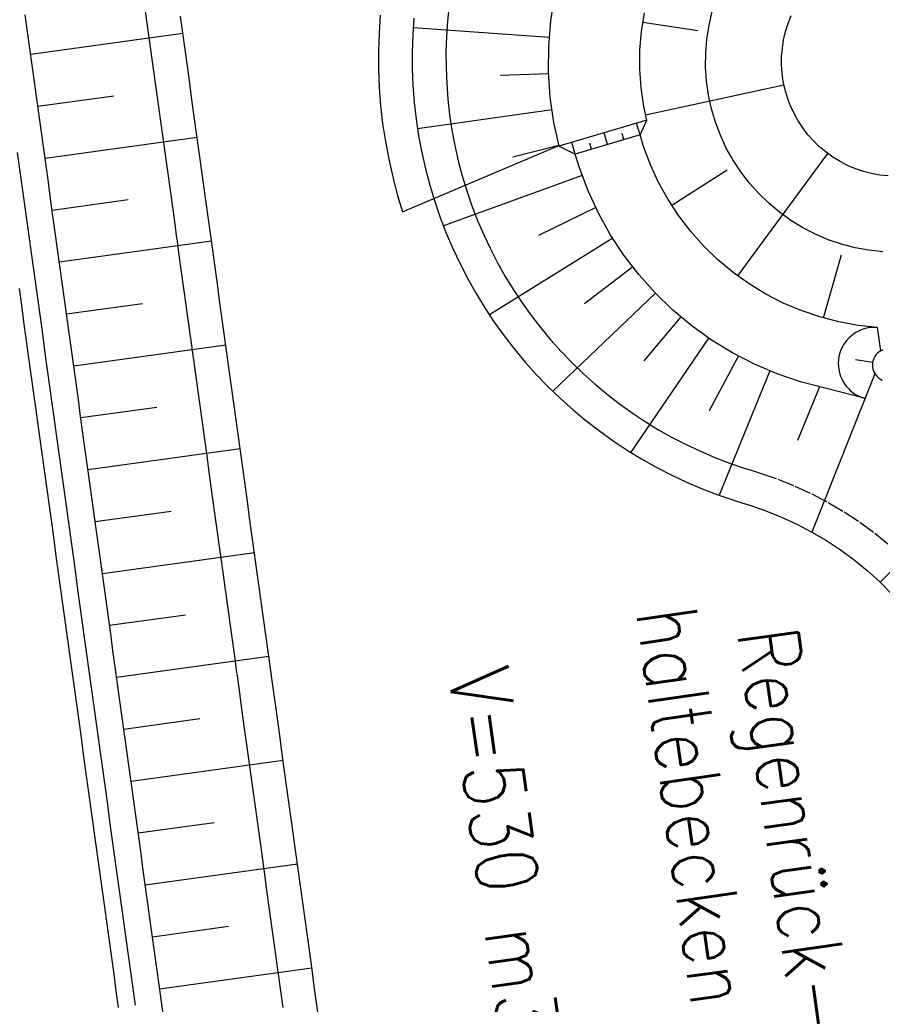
# Model space of a CAD drawing. Extents: x 446457 to 447032, y 444506 to 445688.
# Tile 51 of 83: x 446616 to 446641, y 445261 to 445290. Entities that reach past the tile are written whole.
import ezdxf

# ---------------------------------------------------------------- set-up
doc = ezdxf.new("R2010")
doc.units = 0
doc.header["$LTSCALE"] = 2
doc.header["$MEASUREMENT"] = 0
doc.linetypes.add('AUSGEZOGEN', pattern=[0])
doc.linetypes.add('PUNKTX2', pattern=[0.5, 0.25, -0.25])
for name, color, linetype in [('DB-RRB_41-205', 15, 'CONTINUOUS'), ('DB-Wege', 15, 'CONTINUOUS'), ('FBRTOP', 250, 'AUSGEZOGEN')]:
    doc.layers.add(name, color=color, linetype=linetype)
doc.styles.add('ROMANS', font='romans.shx', dxfattribs={"width": 0.8})

msp = doc.modelspace()

# ---------------------------------------------------------------- linework, layer by layer
at = {"layer": 'DB-RRB_41-205', "linetype": 'Continuous'}
for p, q in [((446631.36, 445289.676), (446631.477, 445290.425)), ((446615.866, 445289.351), (446615.798, 445289.847)), ((446620.461, 445289.317), (446620.392, 445289.813)), ((446626.31, 445289.843), (446626.273, 445289.308)), ((446627.306, 445289.756), (446627.272, 445289.257)), ((446634.043, 445289.36), (446634.129, 445289.912)), ((446636.043, 445289.542), (446636.137, 445289.947)), ((446638.383, 445289.598), (446638.474, 445289.83)), ((446631.32, 445289.178), (446627.286, 445289.464)), ((446631.299, 445288.922), (446631.36, 445289.676)), ((446634.086, 445289.637), (446635.711, 445289.383)), ((446635.979, 445289.132), (446636.043, 445289.542)), ((446638.309, 445289.359), (446638.383, 445289.598)), ((446615.935, 445288.856), (446615.866, 445289.351)), ((446615.959, 445288.682), (446620.462, 445289.304)), ((446620.529, 445288.822), (446620.461, 445289.317)), ((446626.273, 445289.308), (446626.255, 445288.772)), ((446627.272, 445289.257), (446627.255, 445288.757)), ((446633.998, 445288.803), (446634.043, 445289.36)), ((446638.252, 445289.115), (446638.309, 445289.359)), ((446616.003, 445288.361), (446615.935, 445288.856)), ((446631.294, 445288.165), (446631.299, 445288.922)), ((446635.946, 445288.718), (446635.979, 445289.132)), ((446638.194, 445288.619), (446638.214, 445288.868)), ((446638.214, 445288.868), (446638.252, 445289.115)), ((446620.597, 445288.327), (446620.529, 445288.822)), ((446626.255, 445288.772), (446626.257, 445288.235)), ((446627.255, 445288.757), (446627.257, 445288.257)), ((446633.994, 445288.245), (446633.998, 445288.803)), ((446635.943, 445288.303), (446635.946, 445288.718)), ((446638.192, 445288.369), (446638.194, 445288.619)), ((446616.071, 445287.866), (446616.003, 445288.361)), ((446620.666, 445287.832), (446620.597, 445288.327)), ((446635.97, 445287.888), (446635.943, 445288.303)), ((446638.208, 445288.12), (446638.192, 445288.369)), ((446626.257, 445288.235), (446626.279, 445287.699)), ((446627.257, 445288.257), (446627.277, 445287.758)), ((446631.298, 445288.104), (446629.864, 445288.053)), ((446631.344, 445287.409), (446631.294, 445288.165)), ((446634.031, 445287.687), (446633.994, 445288.245)), ((446638.243, 445287.873), (446638.208, 445288.12)), ((446616.14, 445287.37), (446616.071, 445287.866)), ((446620.734, 445287.336), (446620.666, 445287.832)), ((446626.279, 445287.699), (446626.32, 445287.165)), ((446627.277, 445287.758), (446627.316, 445287.259)), ((446634.109, 445287.134), (446634.031, 445287.687)), ((446634.162, 445286.892), (446638.262, 445287.78)), ((446636.028, 445287.477), (446635.97, 445287.888)), ((446638.296, 445287.628), (446638.243, 445287.873)), ((446616.171, 445287.145), (446618.423, 445287.456)), ((446631.45, 445286.659), (446631.344, 445287.409)), ((446636.116, 445287.071), (446636.028, 445287.477)), ((446638.367, 445287.389), (446638.296, 445287.628)), ((446616.208, 445286.875), (446616.14, 445287.37)), ((446620.802, 445286.841), (446620.734, 445287.336)), ((446626.32, 445287.165), (446626.38, 445286.632)), ((446627.316, 445287.259), (446627.372, 445286.762)), ((446634.197, 445286.731), (446634.109, 445287.134)), ((446638.455, 445287.155), (446638.367, 445287.389)), ((446638.56, 445286.928), (446638.455, 445287.155)), ((446616.276, 445286.38), (446616.208, 445286.875)), ((446620.871, 445286.346), (446620.802, 445286.841)), ((446631.397, 445287.034), (446627.415, 445286.476)), ((446636.234, 445286.673), (446636.116, 445287.071)), ((446638.682, 445286.709), (446638.56, 445286.928)), ((446626.38, 445286.632), (446626.46, 445286.101)), ((446627.372, 445286.762), (446627.446, 445286.268)), ((446631.602, 445285.96), (446631.45, 445286.659)), ((446634.197, 445286.731), (446631.599, 445285.959)), ((446634.001, 445286.298), (446633.898, 445286.643)), ((446634.001, 445286.298), (446634.197, 445286.731)), ((446636.381, 445286.284), (446636.234, 445286.673)), ((446638.819, 445286.501), (446638.682, 445286.709)), ((446616.345, 445285.884), (446616.276, 445286.38)), ((446616.383, 445285.607), (446620.887, 445286.229)), ((446620.939, 445285.85), (446620.871, 445286.346)), ((446627.446, 445286.268), (446627.539, 445285.777)), ((446634.001, 445286.298), (446632.084, 445285.728)), ((446633.042, 445286.013), (446632.94, 445286.358)), ((446633.521, 445286.155), (446633.468, 445286.335)), ((446634.101, 445285.957), (446634.001, 445286.298)), ((446636.555, 445285.907), (446636.381, 445286.284)), ((446638.971, 445286.302), (446638.819, 445286.501)), ((446639.138, 445286.116), (446638.971, 445286.302)), ((446626.46, 445286.101), (446626.559, 445285.574)), ((446626.97, 445284.019), (446631.598, 445285.978)), ((446631.598, 445285.978), (446630.23, 445285.64)), ((446631.602, 445285.96), (446632.084, 445285.728)), ((446632.084, 445285.727), (446631.981, 445286.073)), ((446632.563, 445285.87), (446632.51, 445286.049)), ((446634.306, 445285.413), (446634.101, 445285.957)), ((446639.317, 445285.942), (446639.138, 445286.116)), ((446639.509, 445285.782), (446639.317, 445285.942)), ((446616.413, 445285.389), (446616.345, 445285.884)), ((446621.007, 445285.355), (446620.939, 445285.85)), ((446627.539, 445285.777), (446627.649, 445285.289)), ((446632.204, 445285.32), (446632.084, 445285.728)), ((446636.757, 445285.544), (446636.555, 445285.907)), ((446636.893, 445282.124), (446639.566, 445285.74)), ((446639.712, 445285.636), (446639.509, 445285.782)), ((446616.482, 445284.894), (446616.413, 445285.389)), ((446621.076, 445284.86), (446621.007, 445285.355)), ((446626.559, 445285.574), (446626.677, 445285.051)), ((446634.55, 445284.887), (446634.306, 445285.413)), ((446636.985, 445285.197), (446636.757, 445285.544)), ((446639.926, 445285.506), (446639.712, 445285.636)), ((446640.148, 445285.391), (446639.926, 445285.506)), ((446640.378, 445285.294), (446640.148, 445285.391)), ((446627.649, 445285.289), (446627.776, 445284.805)), ((446632.291, 445285.09), (446628.182, 445283.6)), ((446632.461, 445284.639), (446632.204, 445285.32)), ((446634.943, 445284.211), (446636.578, 445285.264)), ((446637.238, 445284.868), (446636.985, 445285.197)), ((446640.615, 445285.213), (446640.378, 445285.294)), ((446640.856, 445285.15), (446640.615, 445285.213)), ((446641.102, 445285.106), (446640.856, 445285.15)), ((446641.351, 445285.079), (446641.102, 445285.106)), ((446616.55, 445284.398), (446616.482, 445284.894)), ((446621.144, 445284.364), (446621.076, 445284.86)), ((446626.677, 445285.051), (446626.814, 445284.532)), ((446627.776, 445284.805), (446627.922, 445284.327)), ((446634.833, 445284.379), (446634.55, 445284.887)), ((446637.514, 445284.558), (446637.238, 445284.868)), ((446626.814, 445284.532), (446626.97, 445284.019)), ((446632.767, 445283.979), (446632.461, 445284.639)), ((446637.813, 445284.269), (446637.514, 445284.558)), ((446616.618, 445283.903), (446616.55, 445284.398)), ((446616.595, 445284.07), (446618.847, 445284.381)), ((446621.212, 445283.869), (446621.144, 445284.364)), ((446627.922, 445284.327), (446628.084, 445283.854)), ((446635.152, 445283.894), (446634.833, 445284.379)), ((446638.132, 445284.003), (446637.813, 445284.269)), ((446616.687, 445283.408), (446616.618, 445283.903)), ((446632.692, 445284.141), (446630.991, 445283.312)), ((446633.121, 445283.343), (446632.767, 445283.979)), ((446638.469, 445283.761), (446638.132, 445284.003)), ((446621.281, 445283.374), (446621.212, 445283.869)), ((446628.084, 445283.854), (446628.264, 445283.388)), ((446635.505, 445283.433), (446635.152, 445283.894)), ((446638.824, 445283.544), (446638.469, 445283.761)), ((446616.755, 445282.912), (446616.687, 445283.408)), ((446621.349, 445282.878), (446621.281, 445283.374)), ((446628.264, 445283.388), (446628.46, 445282.928)), ((446633.521, 445282.735), (446633.121, 445283.343)), ((446635.892, 445283), (446635.505, 445283.433)), ((446639.193, 445283.354), (446638.824, 445283.544)), ((446639.575, 445283.192), (446639.193, 445283.354)), ((446616.807, 445282.533), (446621.311, 445283.154)), ((446633.191, 445283.237), (446629.542, 445280.969)), ((446639.969, 445283.058), (446639.575, 445283.192)), ((446640.371, 445282.954), (446639.969, 445283.058)), ((446616.823, 445282.417), (446616.755, 445282.912)), ((446621.417, 445282.383), (446621.349, 445282.878)), ((446628.46, 445282.928), (446628.673, 445282.476)), ((446633.964, 445282.157), (446633.521, 445282.735)), ((446636.309, 445282.596), (446635.892, 445283)), ((446639.436, 445280.874), (446639.97, 445282.746)), ((446640.779, 445282.879), (446640.371, 445282.954)), ((446641.192, 445282.834), (446640.779, 445282.879)), ((446628.673, 445282.476), (446628.903, 445282.031)), ((446636.755, 445282.224), (446636.309, 445282.596)), ((446616.892, 445281.922), (446616.823, 445282.417)), ((446621.486, 445281.888), (446621.417, 445282.383)), ((446633.784, 445282.392), (446632.36, 445281.291)), ((446634.448, 445281.614), (446633.964, 445282.157)), ((446637.227, 445281.885), (446636.755, 445282.224)), ((446616.96, 445281.427), (446616.892, 445281.922)), ((446621.554, 445281.393), (446621.486, 445281.888)), ((446628.903, 445282.031), (446629.148, 445281.596)), ((446637.722, 445281.583), (446637.227, 445281.885)), ((446629.148, 445281.596), (446629.409, 445281.169)), ((446634.454, 445281.609), (446631.421, 445278.702)), ((446634.971, 445281.108), (446634.448, 445281.614)), ((446638.239, 445281.317), (446637.722, 445281.583)), ((446617.028, 445280.931), (446616.96, 445281.427)), ((446617.019, 445280.995), (446619.271, 445281.306)), ((446621.622, 445280.897), (446621.554, 445281.393)), ((446638.773, 445281.09), (446638.239, 445281.317)), ((446629.409, 445281.169), (446629.685, 445280.753)), ((446635.53, 445280.641), (446634.971, 445281.108)), ((446639.323, 445280.903), (446638.773, 445281.09)), ((446617.097, 445280.436), (446617.028, 445280.931)), ((446621.691, 445280.402), (446621.622, 445280.897)), ((446629.685, 445280.753), (446629.977, 445280.346)), ((446635.21, 445280.908), (446634.11, 445279.604)), ((446639.885, 445280.757), (446639.323, 445280.903)), ((446640.457, 445280.652), (446639.885, 445280.757)), ((446617.165, 445279.941), (446617.097, 445280.436)), ((446621.759, 445279.907), (446621.691, 445280.402)), ((446636.121, 445280.217), (446635.53, 445280.641)), ((446640.332, 445280.403), (446640.258, 445280.347)), ((446640.41, 445280.453), (446640.332, 445280.403)), ((446640.493, 445280.495), (446640.41, 445280.453)), ((446641.034, 445280.59), (446640.457, 445280.652)), ((446640.578, 445280.53), (446640.493, 445280.495)), ((446640.666, 445280.558), (446640.578, 445280.53)), ((446640.757, 445280.578), (446640.666, 445280.558)), ((446640.849, 445280.59), (446640.757, 445280.578)), ((446640.941, 445280.594), (446640.849, 445280.59)), ((446641.034, 445280.59), (446640.941, 445280.594)), ((446641.13, 445279.905), (446641.034, 445280.59)), ((446629.977, 445280.346), (446630.282, 445279.951)), ((446636.026, 445280.275), (446633.724, 445276.897)), ((446636.742, 445279.838), (446636.121, 445280.217)), ((446640.07, 445280.144), (446640.019, 445280.067)), ((446640.127, 445280.217), (446640.07, 445280.144)), ((446640.19, 445280.285), (446640.127, 445280.217)), ((446640.258, 445280.347), (446640.19, 445280.285)), ((446617.233, 445279.445), (446617.165, 445279.941)), ((446617.232, 445279.458), (446621.735, 445280.079)), ((446621.827, 445279.411), (446621.759, 445279.907)), ((446630.282, 445279.951), (446630.602, 445279.567)), ((446637.39, 445279.505), (446636.742, 445279.838)), ((446639.911, 445279.812), (446639.89, 445279.722)), ((446639.94, 445279.9), (446639.911, 445279.812)), ((446639.976, 445279.985), (446639.94, 445279.9)), ((446640.019, 445280.067), (446639.976, 445279.985)), ((446641.029, 445279.829), (446640.987, 445279.782)), ((446641.077, 445279.87), (446641.029, 445279.829)), ((446641.13, 445279.905), (446641.077, 445279.87)), ((446641.187, 445279.932), (446641.13, 445279.905)), ((446630.602, 445279.567), (446630.936, 445279.194)), ((446636.915, 445279.749), (446636.044, 445278.124)), ((446639.876, 445279.63), (446639.871, 445279.538)), ((446639.871, 445279.538), (446639.874, 445279.445)), ((446639.89, 445279.722), (446639.876, 445279.63)), ((446640.888, 445279.552), (446640.379, 445279.635)), ((446640.888, 445279.552), (446640.883, 445279.489)), ((446640.901, 445279.614), (446640.888, 445279.552)), ((446640.922, 445279.673), (446640.901, 445279.614)), ((446640.951, 445279.73), (446640.922, 445279.673)), ((446640.987, 445279.782), (446640.951, 445279.73)), ((446617.302, 445278.95), (446617.233, 445279.445)), ((446621.896, 445278.916), (446621.827, 445279.411)), ((446637.847, 445279.311), (446636.348, 445275.621)), ((446638.06, 445279.221), (446637.39, 445279.505)), ((446639.874, 445279.445), (446639.885, 445279.353)), ((446639.885, 445279.353), (446639.903, 445279.262)), ((446639.903, 445279.262), (446639.929, 445279.174)), ((446640.883, 445279.489), (446640.886, 445279.425)), ((446640.886, 445279.425), (446640.897, 445279.363)), ((446640.897, 445279.363), (446640.917, 445279.303)), ((446640.917, 445279.303), (446640.944, 445279.246)), ((446640.944, 445279.246), (446640.978, 445279.192)), ((446617.37, 445278.455), (446617.302, 445278.95)), ((446630.936, 445279.194), (446631.283, 445278.835)), ((446638.749, 445278.986), (446638.06, 445279.221)), ((446640.637, 445278.495), (446638.749, 445278.986)), ((446640.953, 445279.222), (446639.087, 445274.534)), ((446639.929, 445279.174), (446639.963, 445279.088)), ((446639.963, 445279.088), (446640.005, 445279.005)), ((446640.005, 445279.005), (446640.053, 445278.926)), ((446640.978, 445279.192), (446641.019, 445279.144)), ((446641.019, 445279.144), (446641.066, 445279.101)), ((446641.066, 445279.101), (446641.118, 445279.065)), ((446641.118, 445279.065), (446641.174, 445279.036)), ((446621.964, 445278.421), (446621.896, 445278.916)), ((446631.283, 445278.835), (446631.643, 445278.488)), ((446639.317, 445278.838), (446638.66, 445277.248)), ((446640.053, 445278.926), (446640.108, 445278.851)), ((446640.108, 445278.851), (446640.169, 445278.782)), ((446640.169, 445278.782), (446640.235, 445278.717)), ((446640.235, 445278.717), (446640.308, 445278.659)), ((446640.308, 445278.659), (446640.384, 445278.608)), ((446617.438, 445277.959), (446617.37, 445278.455)), ((446622.032, 445277.925), (446621.964, 445278.421)), ((446631.643, 445278.488), (446632.016, 445278.154)), ((446640.384, 445278.608), (446640.465, 445278.563)), ((446640.465, 445278.563), (446640.55, 445278.525)), ((446640.55, 445278.525), (446640.637, 445278.495)), ((446617.444, 445277.921), (446619.696, 445278.231)), ((446632.016, 445278.154), (446632.4, 445277.834)), ((446617.507, 445277.464), (446617.438, 445277.959)), ((446622.101, 445277.43), (446622.032, 445277.925)), ((446632.4, 445277.834), (446632.796, 445277.528)), ((446632.796, 445277.528), (446633.202, 445277.237)), ((446617.575, 445276.969), (446617.507, 445277.464)), ((446622.169, 445276.935), (446622.101, 445277.43)), ((446633.202, 445277.237), (446633.619, 445276.961)), ((446617.643, 445276.473), (446617.575, 445276.969)), ((446617.656, 445276.383), (446622.159, 445277.005)), ((446622.237, 445276.439), (446622.169, 445276.935)), ((446633.619, 445276.961), (446634.045, 445276.7)), ((446634.045, 445276.7), (446634.481, 445276.455)), ((446617.712, 445275.978), (446617.643, 445276.473)), ((446622.306, 445275.944), (446622.237, 445276.439)), ((446634.481, 445276.455), (446634.926, 445276.226)), ((446644.465, 445276.478), (446641.112, 445273.044)), ((446634.926, 445276.226), (446635.378, 445276.013)), ((446617.78, 445275.483), (446617.712, 445275.978)), ((446622.374, 445275.449), (446622.306, 445275.944)), ((446635.378, 445276.013), (446635.838, 445275.817)), ((446635.838, 445275.817), (446636.304, 445275.638)), ((446617.848, 445274.988), (446617.78, 445275.483)), ((446622.442, 445274.954), (446622.374, 445275.449)), ((446636.304, 445275.638), (446636.777, 445275.475)), ((446636.777, 445275.475), (446637.016, 445275.401)), ((446617.868, 445274.846), (446620.12, 445275.156)), ((446637.016, 445275.401), (446637.255, 445275.327)), ((446637.255, 445275.327), (446637.727, 445275.164)), ((446637.727, 445275.164), (446638.191, 445274.977)), ((446617.917, 445274.492), (446617.848, 445274.988)), ((446622.511, 445274.458), (446622.442, 445274.954)), ((446638.191, 445274.977), (446638.645, 445274.767)), ((446638.645, 445274.767), (446639.087, 445274.534)), ((446617.985, 445273.997), (446617.917, 445274.492)), ((446622.579, 445273.963), (446622.511, 445274.458)), ((446639.087, 445274.534), (446639.518, 445274.28)), ((446639.518, 445274.28), (446639.935, 445274.005)), ((446618.053, 445273.502), (446617.985, 445273.997)), ((446639.935, 445274.005), (446640.338, 445273.709)), ((446618.08, 445273.308), (446622.584, 445273.93)), ((446622.648, 445273.468), (446622.579, 445273.963)), ((446640.338, 445273.709), (446640.726, 445273.393)), ((446618.122, 445273.006), (446618.053, 445273.502)), ((446622.716, 445272.972), (446622.648, 445273.468)), ((446640.726, 445273.393), (446641.097, 445273.058)), ((446618.19, 445272.511), (446618.122, 445273.006)), ((446622.784, 445272.477), (446622.716, 445272.972)), ((446641.097, 445273.058), (446641.451, 445272.705)), ((446618.258, 445272.016), (446618.19, 445272.511)), ((446622.853, 445271.982), (446622.784, 445272.477)), ((446618.327, 445271.52), (446618.258, 445272.016)), ((446618.292, 445271.771), (446620.544, 445272.082)), ((446622.921, 445271.486), (446622.853, 445271.982)), ((446618.395, 445271.025), (446618.327, 445271.52)), ((446622.989, 445270.991), (446622.921, 445271.486)), ((446618.463, 445270.53), (446618.395, 445271.025)), ((446618.504, 445270.234), (446623.008, 445270.855)), ((446623.058, 445270.496), (446622.989, 445270.991)), ((446618.532, 445270.034), (446618.463, 445270.53)), ((446623.126, 445270), (446623.058, 445270.496)), ((446618.6, 445269.539), (446618.532, 445270.034)), ((446623.194, 445269.505), (446623.126, 445270)), ((446618.668, 445269.044), (446618.6, 445269.539)), ((446623.263, 445269.01), (446623.194, 445269.505)), ((446618.737, 445268.549), (446618.668, 445269.044)), ((446618.716, 445268.696), (446620.968, 445269.007)), ((446623.331, 445268.515), (446623.263, 445269.01)), ((446618.805, 445268.053), (446618.737, 445268.549)), ((446623.399, 445268.019), (446623.331, 445268.515)), ((446618.874, 445267.558), (446618.805, 445268.053)), ((446623.468, 445267.524), (446623.399, 445268.019)), ((446618.929, 445267.159), (446623.432, 445267.78)), ((446618.942, 445267.063), (446618.874, 445267.558)), ((446623.536, 445267.029), (446623.468, 445267.524)), ((446619.01, 445266.567), (446618.942, 445267.063)), ((446623.604, 445266.533), (446623.536, 445267.029)), ((446619.079, 445266.072), (446619.01, 445266.567)), ((446623.673, 445266.038), (446623.604, 445266.533)), ((446619.147, 445265.577), (446619.079, 445266.072)), ((446619.141, 445265.621), (446621.393, 445265.932)), ((446623.741, 445265.543), (446623.673, 445266.038)), ((446619.215, 445265.081), (446619.147, 445265.577)), ((446623.809, 445265.047), (446623.741, 445265.543)), ((446619.284, 445264.586), (446619.215, 445265.081)), ((446623.878, 445264.552), (446623.809, 445265.047)), ((446619.353, 445264.084), (446623.857, 445264.705)), ((446619.352, 445264.091), (446619.284, 445264.586)), ((446623.946, 445264.057), (446623.878, 445264.552)), ((446619.42, 445263.595), (446619.352, 445264.091)), ((446624.014, 445263.561), (446623.946, 445264.057)), ((446619.489, 445263.1), (446619.42, 445263.595)), ((446624.083, 445263.066), (446624.014, 445263.561)), ((446619.557, 445262.605), (446619.489, 445263.1)), ((446624.151, 445262.571), (446624.083, 445263.066)), ((446619.565, 445262.547), (446621.817, 445262.857)), ((446619.625, 445262.11), (446619.557, 445262.605)), ((446624.219, 445262.076), (446624.151, 445262.571)), ((446619.694, 445261.614), (446619.625, 445262.11)), ((446624.288, 445261.58), (446624.219, 445262.076)), ((446619.762, 445261.119), (446619.694, 445261.614)), ((446619.777, 445261.009), (446624.281, 445261.631)), ((446624.356, 445261.085), (446624.288, 445261.58)), ((446619.83, 445260.624), (446619.762, 445261.119)), ((446624.424, 445260.59), (446624.356, 445261.085)), ((446619.899, 445260.128), (446619.83, 445260.624)), ((446624.493, 445260.094), (446624.424, 445260.59))]:
    msp.add_line(p, q, dxfattribs=at)
at = {"layer": 'DB-RRB_41-205', "linetype": 'PUNKTX2'}
for p, q in [((446619.402, 445289.676), (446619.333, 445290.171)), ((446628.351, 445290.13), (446628.302, 445289.669)), ((446619.47, 445289.181), (446619.402, 445289.676)), ((446628.302, 445289.669), (446628.27, 445289.206)), ((446619.538, 445288.685), (446619.47, 445289.181)), ((446628.27, 445289.206), (446628.255, 445288.743)), ((446619.607, 445288.184), (446619.538, 445288.685)), ((446628.255, 445288.743), (446628.257, 445288.279)), ((446628.257, 445288.279), (446628.276, 445287.816)), ((446619.676, 445287.689), (446619.607, 445288.184)), ((446619.743, 445287.2), (446619.676, 445287.689)), ((446628.276, 445287.816), (446628.311, 445287.354)), ((446619.812, 445286.704), (446619.743, 445287.2)), ((446628.311, 445287.354), (446628.363, 445286.893)), ((446628.363, 445286.893), (446628.432, 445286.435)), ((446619.88, 445286.209), (446619.812, 445286.704)), ((446628.432, 445286.435), (446628.518, 445285.979)), ((446619.948, 445285.714), (446619.88, 445286.209)), ((446628.518, 445285.979), (446628.62, 445285.527)), ((446620.017, 445285.218), (446619.948, 445285.714)), ((446628.62, 445285.527), (446628.738, 445285.079)), ((446620.085, 445284.723), (446620.017, 445285.218)), ((446628.738, 445285.079), (446628.873, 445284.635)), ((446620.153, 445284.228), (446620.085, 445284.723)), ((446628.873, 445284.635), (446629.024, 445284.196)), ((446620.222, 445283.732), (446620.153, 445284.228)), ((446629.024, 445284.196), (446629.19, 445283.764)), ((446620.29, 445283.237), (446620.222, 445283.732)), ((446629.19, 445283.764), (446629.372, 445283.337)), ((446629.372, 445283.337), (446629.57, 445282.918)), ((446620.359, 445282.736), (446620.29, 445283.237)), ((446620.428, 445282.241), (446620.359, 445282.736)), ((446629.57, 445282.918), (446629.783, 445282.506)), ((446629.783, 445282.506), (446630.01, 445282.102)), ((446620.495, 445281.751), (446620.428, 445282.241)), ((446630.01, 445282.102), (446630.252, 445281.707)), ((446620.563, 445281.256), (446620.495, 445281.751)), ((446630.252, 445281.707), (446630.508, 445281.32)), ((446630.508, 445281.32), (446630.779, 445280.944)), ((446620.632, 445280.761), (446620.563, 445281.256)), ((446620.7, 445280.265), (446620.632, 445280.761)), ((446630.779, 445280.944), (446631.062, 445280.577)), ((446631.062, 445280.577), (446631.359, 445280.221)), ((446620.768, 445279.77), (446620.7, 445280.265)), ((446631.359, 445280.221), (446631.668, 445279.876)), ((446631.668, 445279.876), (446631.99, 445279.542)), ((446620.837, 445279.275), (446620.768, 445279.77)), ((446631.99, 445279.542), (446632.324, 445279.22)), ((446620.905, 445278.779), (446620.837, 445279.275)), ((446632.324, 445279.22), (446632.669, 445278.911)), ((446620.973, 445278.284), (446620.905, 445278.779)), ((446632.669, 445278.911), (446633.026, 445278.614)), ((446633.026, 445278.614), (446633.393, 445278.331)), ((446621.042, 445277.789), (446620.973, 445278.284)), ((446633.393, 445278.331), (446633.769, 445278.061)), ((446621.111, 445277.288), (446621.042, 445277.789)), ((446633.769, 445278.061), (446634.156, 445277.805)), ((446634.156, 445277.805), (446634.551, 445277.563)), ((446634.551, 445277.563), (446634.956, 445277.335)), ((446621.179, 445276.792), (446621.111, 445277.288)), ((446634.956, 445277.335), (446635.368, 445277.123)), ((446635.368, 445277.123), (446635.787, 445276.926)), ((446635.787, 445276.926), (446636.214, 445276.744)), ((446621.247, 445276.303), (446621.179, 445276.792)), ((446636.214, 445276.744), (446636.646, 445276.577)), ((446636.646, 445276.577), (446637.085, 445276.427)), ((446637.085, 445276.427), (446637.322, 445276.353)), ((446637.322, 445276.353), (446637.559, 445276.28)), ((446621.315, 445275.807), (446621.247, 445276.303)), ((446637.559, 445276.28), (446638.078, 445276.1)), ((446638.078, 445276.1), (446638.588, 445275.894)), ((446621.384, 445275.312), (446621.315, 445275.807)), ((446638.588, 445275.894), (446639.087, 445275.663)), ((446639.087, 445275.663), (446639.574, 445275.408)), ((446621.453, 445274.809), (446621.384, 445275.312)), ((446639.574, 445275.408), (446640.048, 445275.128)), ((446640.048, 445275.128), (446640.507, 445274.825)), ((446621.521, 445274.316), (446621.453, 445274.809)), ((446640.507, 445274.825), (446640.95, 445274.5)), ((446621.589, 445273.826), (446621.521, 445274.316)), ((446640.95, 445274.5), (446641.376, 445274.152)), ((446621.657, 445273.331), (446621.589, 445273.826)), ((446621.725, 445272.836), (446621.657, 445273.331)), ((446621.794, 445272.34), (446621.725, 445272.836)), ((446621.863, 445271.839), (446621.794, 445272.34)), ((446621.931, 445271.344), (446621.863, 445271.839)), ((446621.999, 445270.854), (446621.931, 445271.344)), ((446622.067, 445270.359), (446621.999, 445270.854)), ((446622.137, 445269.852), (446622.067, 445270.359)), ((446622.204, 445269.368), (446622.137, 445269.852)), ((446622.272, 445268.873), (446622.204, 445269.368)), ((446622.342, 445268.366), (446622.272, 445268.873)), ((446622.409, 445267.883), (446622.342, 445268.366)), ((446622.477, 445267.387), (446622.409, 445267.883)), ((446622.546, 445266.886), (446622.477, 445267.387)), ((446622.614, 445266.391), (446622.546, 445266.886)), ((446622.682, 445265.901), (446622.614, 445266.391)), ((446622.75, 445265.406), (446622.682, 445265.901)), ((446622.819, 445264.911), (446622.75, 445265.406)), ((446622.889, 445264.404), (446622.819, 445264.911)), ((446622.955, 445263.92), (446622.889, 445264.404)), ((446623.024, 445263.425), (446622.955, 445263.92)), ((446623.092, 445262.929), (446623.024, 445263.425)), ((446623.16, 445262.434), (446623.092, 445262.929)), ((446623.229, 445261.939), (446623.16, 445262.434)), ((446623.298, 445261.438), (446623.229, 445261.939)), ((446623.366, 445260.942), (446623.298, 445261.438)), ((446623.434, 445260.453), (446623.366, 445260.942))]:
    msp.add_line(p, q, dxfattribs=at)
at = {"layer": 'DB-Wege', "linetype": 'Continuous'}
for p, q in [((446615.641, 445285.282), (446615.572, 445285.778)), ((446615.709, 445284.787), (446615.641, 445285.282)), ((446615.777, 445284.292), (446615.709, 445284.787)), ((446615.846, 445283.797), (446615.777, 445284.292)), ((446615.914, 445283.301), (446615.846, 445283.797)), ((446615.982, 445282.806), (446615.914, 445283.301)), ((446616.051, 445282.311), (446615.982, 445282.806)), ((446616.119, 445281.815), (446616.051, 445282.311)), ((446615.692, 445281.252), (446615.624, 445281.747)), ((446616.187, 445281.32), (446616.119, 445281.815)), ((446616.256, 445280.825), (446616.187, 445281.32)), ((446615.76, 445280.756), (446615.692, 445281.252)), ((446615.829, 445280.261), (446615.76, 445280.756)), ((446616.324, 445280.329), (446616.256, 445280.825)), ((446615.897, 445279.766), (446615.829, 445280.261)), ((446616.392, 445279.834), (446616.324, 445280.329)), ((446616.461, 445279.339), (446616.392, 445279.834)), ((446615.965, 445279.27), (446615.897, 445279.766)), ((446616.034, 445278.775), (446615.965, 445279.27)), ((446616.529, 445278.843), (446616.461, 445279.339)), ((446616.102, 445278.28), (446616.034, 445278.775)), ((446616.597, 445278.348), (446616.529, 445278.843)), ((446616.17, 445277.784), (446616.102, 445278.28)), ((446616.666, 445277.853), (446616.597, 445278.348)), ((446616.239, 445277.289), (446616.17, 445277.784)), ((446616.734, 445277.357), (446616.666, 445277.853)), ((446616.307, 445276.794), (446616.239, 445277.289)), ((446616.802, 445276.862), (446616.734, 445277.357)), ((446616.375, 445276.299), (446616.307, 445276.794)), ((446616.871, 445276.367), (446616.802, 445276.862)), ((446616.939, 445275.872), (446616.871, 445276.367)), ((446616.444, 445275.803), (446616.375, 445276.299)), ((446616.512, 445275.308), (446616.444, 445275.803)), ((446617.007, 445275.376), (446616.939, 445275.872)), ((446616.58, 445274.813), (446616.512, 445275.308)), ((446617.076, 445274.881), (446617.007, 445275.376)), ((446617.144, 445274.386), (446617.076, 445274.881)), ((446616.649, 445274.317), (446616.58, 445274.813)), ((446616.717, 445273.822), (446616.649, 445274.317)), ((446617.212, 445273.89), (446617.144, 445274.386)), ((446616.785, 445273.327), (446616.717, 445273.822)), ((446617.281, 445273.395), (446617.212, 445273.89)), ((446616.854, 445272.831), (446616.785, 445273.327)), ((446617.349, 445272.9), (446617.281, 445273.395)), ((446616.922, 445272.336), (446616.854, 445272.831)), ((446617.417, 445272.404), (446617.349, 445272.9)), ((446616.99, 445271.841), (446616.922, 445272.336)), ((446617.486, 445271.909), (446617.417, 445272.404)), ((446617.059, 445271.345), (446616.99, 445271.841)), ((446617.554, 445271.414), (446617.486, 445271.909)), ((446617.622, 445270.918), (446617.554, 445271.414)), ((446617.127, 445270.85), (446617.059, 445271.345)), ((446617.196, 445270.355), (446617.127, 445270.85)), ((446617.691, 445270.423), (446617.622, 445270.918)), ((446617.264, 445269.86), (446617.196, 445270.355)), ((446617.759, 445269.928), (446617.691, 445270.423)), ((446617.828, 445269.433), (446617.759, 445269.928)), ((446617.332, 445269.364), (446617.264, 445269.86)), ((446617.401, 445268.869), (446617.332, 445269.364)), ((446617.896, 445268.937), (446617.828, 445269.433)), ((446617.469, 445268.374), (446617.401, 445268.869)), ((446617.964, 445268.442), (446617.896, 445268.937)), ((446618.033, 445267.947), (446617.964, 445268.442)), ((446617.537, 445267.878), (446617.469, 445268.374)), ((446617.606, 445267.383), (446617.537, 445267.878)), ((446618.101, 445267.451), (446618.033, 445267.947)), ((446617.674, 445266.888), (446617.606, 445267.383)), ((446618.169, 445266.956), (446618.101, 445267.451)), ((446617.742, 445266.392), (446617.674, 445266.888)), ((446618.238, 445266.461), (446618.169, 445266.956)), ((446618.306, 445265.965), (446618.238, 445266.461)), ((446617.811, 445265.897), (446617.742, 445266.392)), ((446617.879, 445265.402), (446617.811, 445265.897)), ((446618.374, 445265.47), (446618.306, 445265.965)), ((446617.947, 445264.906), (446617.879, 445265.402)), ((446618.443, 445264.975), (446618.374, 445265.47)), ((446618.511, 445264.48), (446618.443, 445264.975)), ((446618.016, 445264.411), (446617.947, 445264.906)), ((446618.084, 445263.916), (446618.016, 445264.411)), ((446618.579, 445263.984), (446618.511, 445264.48)), ((446618.152, 445263.421), (446618.084, 445263.916)), ((446618.648, 445263.489), (446618.579, 445263.984)), ((446618.716, 445262.994), (446618.648, 445263.489)), ((446618.221, 445262.925), (446618.152, 445263.421)), ((446618.289, 445262.43), (446618.221, 445262.925)), ((446618.784, 445262.498), (446618.716, 445262.994)), ((446618.357, 445261.935), (446618.289, 445262.43)), ((446618.853, 445262.003), (446618.784, 445262.498)), ((446618.426, 445261.439), (446618.357, 445261.935)), ((446618.921, 445261.508), (446618.853, 445262.003)), ((446618.989, 445261.012), (446618.921, 445261.508)), ((446618.494, 445260.944), (446618.426, 445261.439)), ((446618.562, 445260.449), (446618.494, 445260.944)), ((446619.058, 445260.517), (446618.989, 445261.012))]:
    msp.add_line(p, q, dxfattribs=at)
at = {"layer": 'FBRTOP', "const_width": 0.5}
msp.add_lwpolyline([(446685.671, 445499.677, 0.000084), (446690.294, 445466.915, 0.000171), (446692.589, 445450.715), (446699.698, 445400.648, -0.000017), (446702.648, 445379.847, -0.000012), (446706.64, 445351.684, -0.000142), (446710.164, 445326.769, 0.000095), (446713.688, 445301.853, 0.000489), (446717.262, 445276.798, -0.000535), (446720.835, 445251.744, -0.000318), (446724.222, 445227.7, 0.000352), (446727.61, 445203.657, 0.000005), (446731.551, 445175.831, 0.000006), (446734.439, 445155.439, 0.000005), (446738.345, 445127.869, 0.000006), (446741.348, 445106.672, 0.000262), (446744.905, 445081.667, -0.000165), (446748.461, 445056.663, -0.000317)], format="xyb", dxfattribs=at)

# ---------------------------------------------------------------- texts
at = {"layer": 'DB-RRB_41-205', "linetype": 'Continuous', "style": 'ROMANS', "oblique": 360, "width": 0.8337}
for s, p in [('haltebecken', (446633.877, 445272.192)), (' Regenrück-', (446636.729, 445272.593)), (' V=530 m3', (446628.173, 445271.389))]:
    msp.add_text(s, height=1.8, rotation=278.0112, dxfattribs=at).set_placement(p)

doc.saveas('drawing.dxf')
